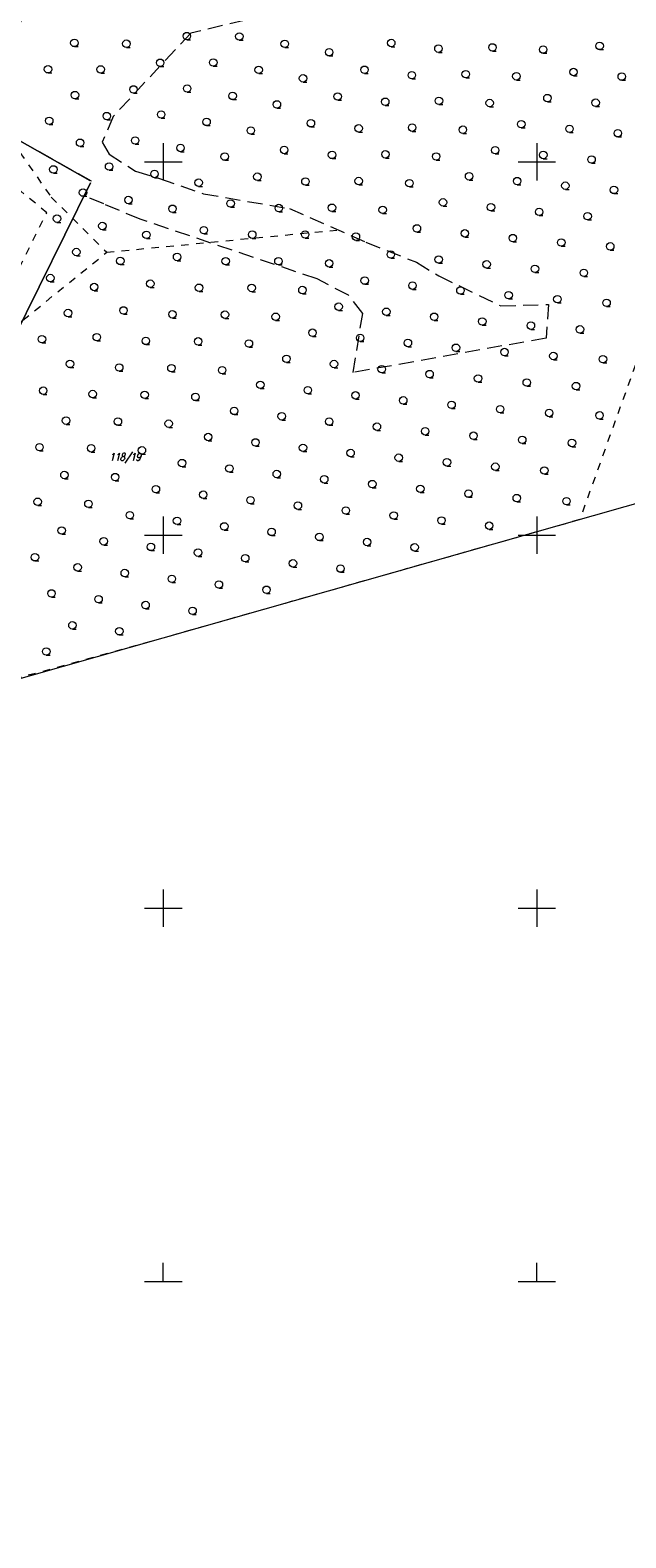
# Model space of a CAD drawing. Extents: x 7506644 to 7509529, y 5798919 to 5803521.
# Tile 8 of 25: x 7507532 to 7507612, y 5799316 to 5799518. Entities that reach past the tile are written whole.
import ezdxf

# ---------------------------------------------------------------- set-up
doc = ezdxf.new("R2010")
doc.units = 0
doc.header["$MEASUREMENT"] = 0
for name, pattern in [('4001', [0]), ('4002', [2, 1, -1]), ('4003', [3, 2, -1]), ('4220', [3, 2, -1])]:
    doc.linetypes.add(name, pattern=pattern)
for name, color, linetype, lineweight in [('1001_znak_oznaczajacy_punkt_zal', 7, 'CONTINUOUS', 18), ('1135_siatka_kwadratow_znak_wewn', 7, 'CONTINUOUS', 18), ('1138_siatka_kwadratow_srodkowy_', 7, 'CONTINUOUS', 18), ('1434_ZAKRZEWIENIE__SYMBOL_', 104, 'CONTINUOUS', 18), ('5432_LAS_LISCIASTY', 104, 'CONTINUOUS', 18), ('5434_ZAKRZEWIENIE', 104, 'CONTINUOUS', 18)]:
    doc.layers.add(name, color=color, linetype=linetype, lineweight=lineweight)
for name, color, linetype, lineweight, true_color in [('5216_DZIALKA', 7, 'CONTINUOUS', 18, 0x008000), ('5220_KONTUR_KLASYFIKACYJNY', 7, '4220', 18, 0x008000), ('6216', 7, 'CONTINUOUS', 18, 0x008000)]:
    doc.layers.add(name, color=color, linetype=linetype, lineweight=lineweight, true_color=true_color)
doc.styles.get("Standard").update_dxf_attribs({"font": 'simplex.shx'})

# ---------------------------------------------------------------- blocks, each defined once
blk = doc.blocks.new('1001')
at = {"layer": '1001_znak_oznaczajacy_punkt_zal', "linetype": 'Continuous'}
blk.add_line((0, 0), (0, 0), dxfattribs=at)
blk = doc.blocks.new('1434')
at = {"layer": '1434_ZAKRZEWIENIE__SYMBOL_', "linetype": 'Continuous'}
blk.add_line((0, -1), (1, -1), dxfattribs=at)
blk.add_circle((0, 0), 1, dxfattribs=at)
blk = doc.blocks.new('1135')
at = {"layer": '1135_siatka_kwadratow_znak_wewn', "linetype": 'Continuous'}
for p, q in [((0, 5), (0, -5)), ((-5, 0), (5, 0))]:
    blk.add_line(p, q, dxfattribs=at)
blk = doc.blocks.new('1138')
at = {"layer": '1138_siatka_kwadratow_srodkowy_', "linetype": 'Continuous'}
for p, q in [((0, 0), (0, 5)), ((-5, 0), (5, 0))]:
    blk.add_line(p, q, dxfattribs=at)

msp = doc.modelspace()

# ---------------------------------------------------------------- linework, layer by layer
at = {"layer": '5216_DZIALKA', "linetype": '4001'}
for p, q in [((7507540.152, 5799497.533), (7507521.718, 5799507.977)), ((7507521.718, 5799507.977), (7507540.152, 5799497.533)), ((7507529.951, 5799476.294), (7507540.259, 5799497.186)), ((7507540.259, 5799497.186), (7507529.951, 5799476.294)), ((7507706.64, 5799480.762), (7507511.46, 5799425.258))]:
    msp.add_line(p, q, dxfattribs=at)
at = {"layer": '5220_KONTUR_KLASYFIKACYJNY', "linetype": '4003'}
msp.add_lwpolyline([(7507563.76, 5799519.66), (7507553.67, 5799517.26), (7507543.3, 5799506.11), (7507541.82, 5799502.65), (7507542.73, 5799501.02), (7507546.27, 5799498.77), (7507549.51, 5799497.78), (7507555.37, 5799495.73), (7507566.88, 5799493.75), (7507577.12, 5799489.24), (7507583.89, 5799486.56), (7507586.86, 5799484.73), (7507595.19, 5799480.7), (7507601.54, 5799480.91), (7507601.23, 5799476.39), (7507575.41, 5799471.78), (7507576.69, 5799479.71), (7507574.79, 5799482.14), (7507570.58, 5799484.32), (7507546.89, 5799492.33), (7507542.03, 5799494.37), (7507539.4, 5799495.44), (7507540.37, 5799497.41), (7507521.5, 5799508.1)], dxfattribs=at)
at = {"layer": '5432_LAS_LISCIASTY', "linetype": '4002'}
msp.add_lwpolyline([(7507455.54, 5799315.63), (7507429.98, 5799322.41), (7507427.49, 5799323.59), (7507435.82, 5799347.59), (7507436.46, 5799349.17), (7507456.07, 5799381.12), (7507476.42, 5799416.58), (7507477.83, 5799421.98), (7507477.83, 5799427), (7507480.81, 5799430.67), (7507479.48, 5799436.49), (7507496.76, 5799462.57), (7507515.8, 5799457.58), (7507517.82, 5799460.5), (7507531.21, 5799478.8), (7507542.43, 5799487.9), (7507573.21, 5799490.87)], dxfattribs=at)
at = {"layer": '5434_ZAKRZEWIENIE', "linetype": '4002'}
for points in [[(7507511.33, 5799425.52), (7507512.94, 5799458.46), (7507523.36, 5799478.26), (7507527.17, 5799478.72), (7507534.41, 5799493.18), (7507519.88, 5799505.25), (7507529.97, 5799525.45), (7507529.77, 5799530.16), (7507536.26, 5799542.4), (7507538.21, 5799542.08), (7507648.36, 5799570.7), (7507605.74, 5799452.07), (7507548.31, 5799435.73), (7507511.33, 5799425.52)], [(7507538.33, 5799541.866), (7507532.46, 5799528.83), (7507535.53, 5799526.23), (7507525.06, 5799509.46), (7507534.99, 5799495.29), (7507542.43, 5799487.9)]]:
    msp.add_lwpolyline(points, dxfattribs=at)

# ---------------------------------------------------------------- block references
at = {"layer": '1135_siatka_kwadratow_znak_wewn', "xscale": 0.5, "yscale": 0.5}
for p in [(7507550, 5799500), (7507600, 5799500), (7507550, 5799450), (7507600, 5799450), (7507550, 5799400), (7507600, 5799400)]:
    msp.add_blockref('1135', p, dxfattribs=at)
at = {"layer": '1138_siatka_kwadratow_srodkowy_', "xscale": 0.5, "yscale": 0.5}
for p in [(7507550, 5799350), (7507600, 5799350)]:
    msp.add_blockref('1138', p, dxfattribs=at)
at = {"layer": '5216_DZIALKA', "xscale": 0.5, "yscale": 0.5}
msp.add_blockref('1001', (7507540.37, 5799497.41), dxfattribs=at)
msp.add_blockref('1001', (7507540.37, 5799497.41), dxfattribs=at)
msp.add_blockref('1001', (7507540.37, 5799497.41), dxfattribs=at)
msp.add_blockref('1001', (7507540.37, 5799497.41), dxfattribs=at)
at = {"layer": '5434_ZAKRZEWIENIE', "xscale": 0.5, "yscale": 0.5}
for p in [(7507553.152, 5799516.865), (7507560.172, 5799516.815), (7507538.091, 5799515.947), (7507545.054, 5799515.839), (7507566.248, 5799515.82), (7507572.196, 5799514.696), (7507580.507, 5799515.937), (7507586.825, 5799515.183), (7507594.056, 5799515.343), (7507600.84, 5799515.057), (7507608.399, 5799515.544), (7507534.564, 5799512.42), (7507541.613, 5799512.397), (7507549.578, 5799513.292), (7507556.685, 5799513.328), (7507562.762, 5799512.333), (7507576.924, 5799512.353), (7507568.701, 5799511.201), (7507583.264, 5799511.622), (7507590.475, 5799511.762), (7507597.26, 5799511.476), (7507604.905, 5799512.05), (7507611.365, 5799511.439), (7507538.171, 5799508.956), (7507546.004, 5799509.718), (7507553.198, 5799509.841), (7507559.276, 5799508.847), (7507573.34, 5799508.77), (7507601.412, 5799508.557), (7507549.711, 5799506.354), (7507565.206, 5799507.707), (7507579.704, 5799508.062), (7507586.894, 5799508.181), (7507593.68, 5799507.896), (7507607.863, 5799507.937), (7507534.73, 5799505.515), (7507542.431, 5799506.144), (7507555.789, 5799505.361), (7507561.712, 5799504.212), (7507569.757, 5799505.186), (7507576.144, 5799504.502), (7507583.313, 5799504.6), (7507590.099, 5799504.315), (7507597.918, 5799505.063), (7507604.362, 5799504.435), (7507538.857, 5799502.571), (7507546.225, 5799502.867), (7507610.838, 5799503.841), (7507552.303, 5799501.875), (7507558.217, 5799500.717), (7507566.173, 5799501.603), (7507572.583, 5799500.942), (7507579.732, 5799501.019), (7507586.519, 5799500.735), (7507594.425, 5799501.57), (7507600.86, 5799500.934), (7507607.326, 5799500.329), (7507535.283, 5799498.997), (7507542.738, 5799499.38), (7507548.817, 5799498.388), (7507554.722, 5799497.222), (7507562.59, 5799498.019), (7507569.023, 5799497.381), (7507576.151, 5799497.438), (7507582.939, 5799497.155), (7507590.931, 5799498.076), (7507597.358, 5799497.432), (7507603.814, 5799496.817), (7507610.319, 5799496.251), (7507539.251, 5799495.893), (7507545.331, 5799494.902), (7507559.007, 5799494.436), (7507587.438, 5799494.583), (7507535.764, 5799492.406), (7507551.227, 5799493.728), (7507565.463, 5799493.821), (7507572.57, 5799493.858), (7507579.358, 5799493.574), (7507593.857, 5799493.931), (7507600.302, 5799493.305), (7507606.794, 5799492.726), (7507541.844, 5799491.416), (7507547.732, 5799490.233), (7507555.423, 5799490.852), (7507561.902, 5799490.261), (7507568.989, 5799490.277), (7507583.944, 5799491.089), (7507590.355, 5799490.429), (7507575.778, 5799489.994), (7507596.79, 5799489.793), (7507603.269, 5799489.2), (7507609.823, 5799488.684), (7507538.358, 5799487.93), (7507544.238, 5799486.738), (7507551.84, 5799487.269), (7507558.342, 5799486.7), (7507565.409, 5799486.696), (7507572.198, 5799486.414), (7507580.451, 5799487.596), (7507586.854, 5799486.928), (7507593.278, 5799486.281), (7507534.872, 5799484.443), (7507576.957, 5799484.102), (7507599.743, 5799485.675), (7507606.284, 5799485.145), (7507540.743, 5799483.243), (7507548.256, 5799483.685), (7507554.782, 5799483.14), (7507561.828, 5799483.115), (7507568.617, 5799482.833), (7507583.352, 5799483.426), (7507589.766, 5799482.769), (7507596.218, 5799482.15), (7507544.673, 5799480.102), (7507573.464, 5799480.609), (7507579.851, 5799479.925), (7507602.745, 5799481.605), (7507609.331, 5799481.121), (7507537.248, 5799479.749), (7507551.221, 5799479.58), (7507558.247, 5799479.534), (7507565.037, 5799479.253), (7507586.254, 5799479.257), (7507592.693, 5799478.625), (7507599.205, 5799478.066), (7507533.753, 5799476.254), (7507541.089, 5799476.519), (7507547.661, 5799476.019), (7507554.666, 5799475.953), (7507569.97, 5799477.116), (7507576.349, 5799476.423), (7507605.77, 5799477.56), (7507561.456, 5799475.673), (7507582.742, 5799475.745), (7507589.168, 5799475.1), (7507595.666, 5799474.527), (7507602.209, 5799473.998), (7507537.506, 5799472.935), (7507544.101, 5799472.459), (7507551.085, 5799472.372), (7507557.876, 5799472.092), (7507566.477, 5799473.622), (7507572.848, 5799472.922), (7507579.23, 5799472.233), (7507608.848, 5799473.567), (7507562.984, 5799470.129), (7507585.642, 5799471.574), (7507592.127, 5799470.987), (7507598.647, 5799470.437), (7507605.247, 5799469.966), (7507533.922, 5799469.352), (7507540.541, 5799468.899), (7507547.504, 5799468.791), (7507554.296, 5799468.512), (7507569.346, 5799469.42), (7507575.718, 5799468.721), (7507582.117, 5799468.049), (7507559.49, 5799466.635), (7507565.845, 5799465.919), (7507588.587, 5799467.448), (7507595.086, 5799466.875), (7507601.646, 5799466.365), (7507608.392, 5799466.04), (7507536.98, 5799465.338), (7507543.923, 5799465.21), (7507550.715, 5799464.931), (7507572.206, 5799465.209), (7507578.592, 5799464.524), (7507585.048, 5799463.909), (7507533.42, 5799461.778), (7507555.997, 5799463.142), (7507562.343, 5799462.417), (7507591.524, 5799463.314), (7507598.045, 5799462.763), (7507604.698, 5799462.345), (7507540.342, 5799461.629), (7507547.135, 5799461.351), (7507568.694, 5799461.697), (7507575.067, 5799460.999), (7507581.509, 5799460.37), (7507587.963, 5799459.753), (7507536.761, 5799458.048), (7507543.555, 5799457.771), (7507552.503, 5799459.648), (7507558.842, 5799458.916), (7507565.182, 5799458.185), (7507594.444, 5799459.162), (7507601.004, 5799458.651), (7507549.01, 5799456.155), (7507571.541, 5799457.473), (7507577.969, 5799456.83), (7507584.402, 5799456.191), (7507533.18, 5799454.467), (7507539.974, 5799454.19), (7507555.34, 5799455.414), (7507561.67, 5799454.673), (7507568.016, 5799453.948), (7507590.842, 5799455.561), (7507597.31, 5799454.957), (7507603.963, 5799454.539), (7507545.516, 5799452.661), (7507551.839, 5799451.913), (7507574.43, 5799453.291), (7507580.84, 5799452.63), (7507587.241, 5799451.96), (7507536.394, 5799450.61), (7507558.158, 5799451.161), (7507564.491, 5799450.423), (7507570.891, 5799449.752), (7507593.616, 5799451.263), (7507542.023, 5799449.168), (7507548.337, 5799448.411), (7507554.646, 5799447.649), (7507577.279, 5799449.068), (7507583.64, 5799448.359), (7507532.814, 5799447.03), (7507538.529, 5799445.674), (7507560.966, 5799446.898), (7507567.352, 5799446.212), (7507544.836, 5799444.91), (7507551.134, 5799444.137), (7507573.717, 5799445.507), (7507535.036, 5799442.181), (7507557.44, 5799443.372), (7507563.812, 5799442.673), (7507541.334, 5799441.408), (7507547.622, 5799440.625), (7507553.915, 5799439.847), (7507537.833, 5799437.907), (7507544.11, 5799437.113), (7507534.331, 5799434.405)]:
    msp.add_blockref('1434', p, dxfattribs=at)

# ---------------------------------------------------------------- texts
at = {"layer": '6216', "oblique": 15, "width": 0.8}
msp.add_text('118/19', height=1, dxfattribs=at).set_placement((7507542.79, 5799459.968))

doc.saveas('drawing.dxf')
